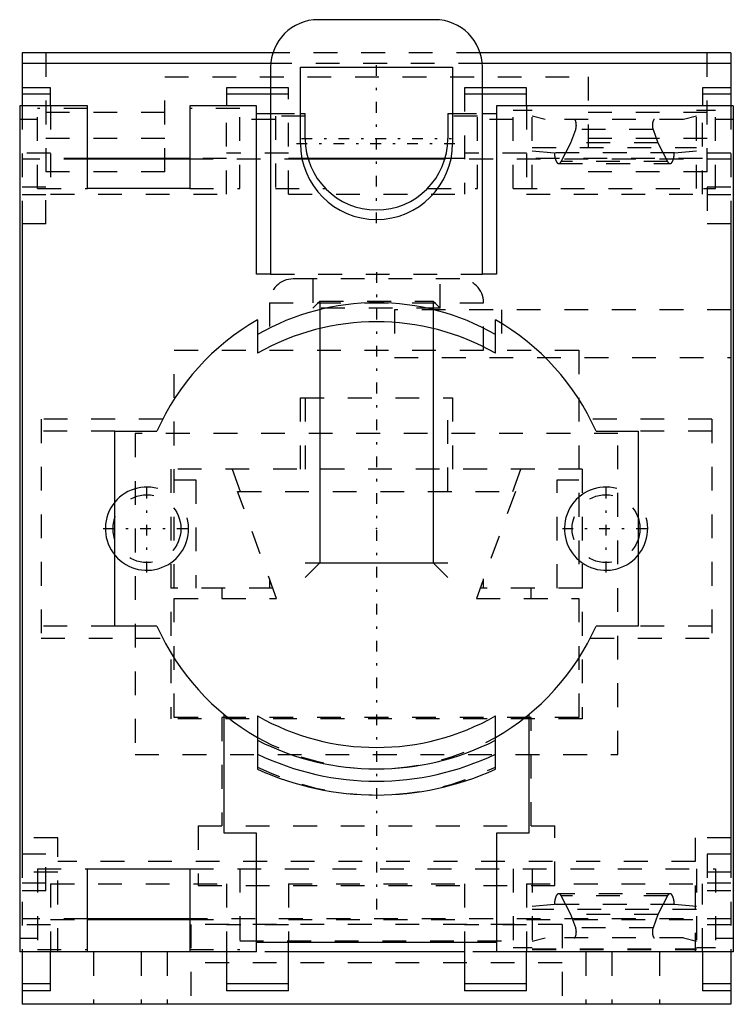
# Model space of a CAD drawing. Extents: x -15 to 15, y -30.5 to 10.9.
import ezdxf

# ---------------------------------------------------------------- set-up
doc = ezdxf.new("R2010")
doc.units = 0
doc.linetypes.add('CENTER', pattern=[1.5, 0.45, -0.5, 0.05, -0.5])
doc.linetypes.add('DASHED', pattern=[2, 1, -1])
for name, color, linetype in [('AM_0', 7, 'CONTINUOUS'), ('AM_10', 7, 'CONTINUOUS'), ('AM_3', 7, 'DASHED'), ('AM_7', 7, 'CENTER'), ('CONNECTIONPOINTS', 1, 'CONTINUOUS')]:
    doc.layers.add(name, color=color, linetype=linetype)

msp = doc.modelspace()

# ---------------------------------------------------------------- linework, layer by layer
at = {"layer": 'AM_0', "color": 7, "linetype": 'CONTINUOUS'}
for p, q in [((2.45, 10.9), (-2.45, 10.9)), ((-14.9, 9.5), (-14.9, 7.277)), ((-4.358, 9.5), (-14.9, 9.5)), ((14.9, 9.5), (4.358, 9.5)), ((14.9, 9.5), (14.9, 7.277)), ((-4.443, 9.065), (-14.9, 9.065)), ((-4.45, 8.9), (-4.45, 0.2)), ((-3.2, 5.7), (-3.2, 8.9)), ((-3.2, 8.9), (3.2, 8.9)), ((3.2, 8.9), (3.2, 5.7)), ((14.9, 9.065), (4.443, 9.065)), ((4.45, 0.2), (4.45, 8.9)), ((-13.7, 8.035), (-14.9, 8.035)), ((-13.7, 7.277), (-13.7, 8.035)), ((-4.45, 8.035), (-6.3, 8.035)), ((-6.3, 8.035), (-6.3, 7.277)), ((6.3, 8.035), (4.45, 8.035)), ((6.3, 7.277), (6.3, 8.035)), ((14.9, 8.035), (13.7, 8.035)), ((13.7, 8.035), (13.7, 7.277)), ((-13.7, 7.775), (-14.9, 7.775)), ((-4.45, 7.775), (-6.3, 7.775)), ((6.3, 7.775), (4.45, 7.775)), ((14.9, 7.775), (13.7, 7.775)), ((-15, 7.277), (-15, -28.3)), ((-12.15, 7.277), (-15, 7.277)), ((-12.15, 3.8), (-12.15, 7.277)), ((-7.85, 7.277), (-7.85, 3.8)), ((-5.05, 7.277), (-7.85, 7.277)), ((-5.05, 0.2), (-5.05, 7.277)), ((5.05, 7.277), (5.05, 0.2)), ((15, 7.277), (5.05, 7.277)), ((15, 7.277), (15, -28.3)), ((-5.05, 6.953), (-4.45, 6.953)), ((-3.2, 6.953), (-3, 6.953)), ((-3, 5.9), (-3, 6.953)), ((3, 6.953), (3, 5.9)), ((3, 6.953), (3.2, 6.953)), ((4.45, 6.953), (5.05, 6.953)), ((-7.85, 5.065), (-12.15, 5.065)), ((-7.85, 5.029), (-12.15, 5.029)), ((2.881, 5.065), (-2.881, 5.065)), ((2.871, 5.029), (-2.871, 5.029)), ((-7.85, 3.8), (-12.15, 3.8)), ((-14.9, 2.315), (-14.9, -24.185)), ((14.9, 2.315), (14.9, -24.185)), ((-4.45, 0.2), (-5.05, 0.2)), ((5.05, 0.2), (4.45, 0.2)), ((-5, -1.724), (-5, -3.124)), ((5, -3.124), (5, -1.724)), ((-11, -6.4), (-9.23, -6.4)), ((-11, -14.6), (-11, -6.4)), ((9.23, -6.4), (11, -6.4)), ((11, -6.4), (11, -14.6)), ((-9.23, -14.6), (-11, -14.6)), ((11, -14.6), (9.23, -14.6)), ((-6.4, -23.3), (-6.4, -18.313)), ((-5, -18.376), (-5, -20.619)), ((5, -20.619), (5, -18.376)), ((6.4, -18.313), (6.4, -23.3)), ((-5.05, -23.3), (-6.4, -23.3)), ((-5.05, -28.3), (-5.05, -23.3)), ((6.4, -23.3), (5.05, -23.3)), ((5.05, -23.3), (5.05, -28.3)), ((-12.15, -24.8), (-7.85, -24.8)), ((-12.15, -28.3), (-12.15, -24.8)), ((-7.85, -24.8), (-7.85, -28.3)), ((-7.85, -26.9), (-12.15, -26.9)), ((-12.15, -26.935), (-7.85, -26.935)), ((5.05, -27.906), (-5.05, -27.906)), ((-3.7, -29.935), (-3.7, -27.906)), ((3.7, -27.906), (3.7, -29.935)), ((-12.15, -28.3), (-15, -28.3)), ((-14.9, -28.3), (-14.9, -30.5)), ((-13.7, -29.935), (-13.7, -28.3)), ((-6.3, -28.3), (-12.15, -28.3)), ((-5.05, -28.3), (-7.85, -28.3)), ((-6.3, -28.3), (-6.3, -29.935)), ((3.7, -28.3), (-3.7, -28.3)), ((15, -28.3), (5.05, -28.3)), ((6.3, -29.935), (6.3, -28.3)), ((13.7, -28.3), (13.7, -29.935)), ((14.9, -28.3), (14.9, -30.5)), ((-13.7, -29.646), (-14.9, -29.646)), ((-3.7, -29.646), (-6.3, -29.646)), ((6.3, -29.646), (3.7, -29.646)), ((14.9, -29.646), (13.7, -29.646)), ((-13.7, -29.935), (-14.9, -29.935)), ((-3.7, -29.935), (-6.3, -29.935)), ((6.3, -29.935), (3.7, -29.935)), ((14.9, -29.935), (13.7, -29.935)), ((14.9, -30.5), (-14.9, -30.5))]:
    msp.add_line(p, q, dxfattribs=at)
for centre, radius, start, end in [((-2.45, 8.9), 2, 90, 180), ((2.45, 8.9), 2, 0, 90), ((0, 5.9), 3, 180, 0), ((0, 5.7), 3.2, 180, 0), ((0, -11), 10, 60, 120), ((0, -10.5), 10.1, 119.673, 156.0499), ((0, -11.9), 10.1, 60.327, 119.673), ((0, -10.5), 10.1, 23.9501, 60.327), ((0, -10.5), 10.1, 203.9501, 240.327), ((0, -10.5), 10.1, 299.673, 336.0499), ((0, -9.6), 10.1, 240.327, 299.673), ((0, -9.6), 11, 242.9643, 297.0357), ((0, -9.6), 11.52, 244.2756, 295.7244), ((0, -9.6), 12.1, 245.5925, 294.4075)]:
    msp.add_arc(centre, radius, start, end, dxfattribs=at)
at = {"layer": 'AM_10', "color": 7, "linetype": 'CONTINUOUS'}
for p, q in [((-2.386, -0.939), (-2.386, -11.939)), ((2.386, -0.939), (2.386, -11.939)), ((-3, -12.552), (-2.386, -11.939)), ((-3, -11.939), (3, -11.939)), ((3, -12.552), (2.386, -11.939))]:
    msp.add_line(p, q, dxfattribs=at)
for centre in [(-9.65, -10.5), (9.65, -10.5)]:
    msp.add_arc(centre, 1.75, 75, 15, dxfattribs=at)
at = {"layer": 'AM_3', "color": 6, "linetype": 'DASHED'}
for p, q in [((-13.9, 9.5), (-13.9, 4.5)), ((4.358, 9.5), (-4.358, 9.5)), ((13.9, 4.5), (13.9, 9.5)), ((4.443, 9.065), (-4.443, 9.065)), ((-8.9, 8.5), (8.9, 8.5)), ((-8.9, 4.5), (-8.9, 8.5)), ((8.9, 8.5), (8.9, 4.5)), ((-3.7, 8.035), (-4.45, 8.035)), ((-3.7, 3.565), (-3.7, 8.035)), ((4.45, 8.035), (3.7, 8.035)), ((3.7, 8.035), (3.7, 3.565)), ((-3.7, 7.775), (-4.45, 7.775)), ((4.45, 7.775), (3.7, 7.775)), ((-14.9, 7.277), (-14.9, 2.315)), ((-14.25, 3.8), (-14.25, 7.172)), ((-12.15, 7.172), (-14.25, 7.172)), ((-13.7, 7.277), (-13.7, 3.565)), ((-5.75, 7.172), (-7.85, 7.172)), ((-6.3, 3.565), (-6.3, 7.277)), ((-5.75, 3.8), (-5.75, 7.172)), ((5.75, 3.8), (5.75, 7.084)), ((6.55, 7.084), (5.75, 7.084)), ((6.3, 7.277), (6.3, 3.565)), ((6.55, 3.8), (6.55, 7.084)), ((13.45, 3.8), (13.45, 7.084)), ((14.25, 7.084), (13.45, 7.084)), ((13.7, 3.565), (13.7, 7.277)), ((14.25, 3.8), (14.25, 7.084)), ((14.9, 7.277), (14.9, 2.315)), ((-14.25, 6.708), (-15, 6.708)), ((-8.9, 7), (-13.9, 7)), ((-4.25, 6.708), (-5.75, 6.708)), ((-4.45, 6.953), (-3.2, 6.953)), ((-4.25, 6.848), (-4.25, 3.8)), ((-3, 6.848), (-4.25, 6.848)), ((4.25, 6.848), (3, 6.848)), ((3.2, 6.953), (4.45, 6.953)), ((4.25, 3.8), (4.25, 6.848)), ((5.75, 6.708), (4.25, 6.708)), ((7.096, 6.708), (6.55, 6.839)), ((12.904, 6.708), (7.096, 6.708)), ((13.9, 7), (8.9, 7)), ((13.45, 6.839), (12.904, 6.708)), ((15, 6.708), (14.25, 6.708)), ((8.17, 5.72), (8.374, 6.281)), ((11.626, 6.281), (8.374, 6.281)), ((11.626, 6.281), (11.83, 5.72)), ((-8.9, 5.9), (-13.9, 5.9)), ((13.9, 5.9), (8.9, 5.9)), ((6.55, 5.52), (13.45, 5.52)), ((6.55, 5.387), (7.479, 5.298)), ((7.764, 4.94), (8.17, 5.72)), ((11.83, 5.72), (8.17, 5.72)), ((11.83, 5.72), (12.236, 4.94)), ((12.521, 5.298), (13.45, 5.387)), ((-13.7, 5.293), (-14.9, 5.293)), ((-12.15, 5.029), (-14.9, 5.029)), ((-12.15, 5.065), (-13.7, 5.065)), ((-6.3, 5.065), (-7.85, 5.065)), ((-2.871, 5.029), (-7.85, 5.029)), ((-3.7, 5.293), (-6.3, 5.293)), ((-2.881, 5.065), (-3.7, 5.065)), ((14.9, 5.029), (2.871, 5.029)), ((3.7, 5.065), (2.881, 5.065)), ((6.3, 5.293), (3.7, 5.293)), ((13.7, 5.065), (6.3, 5.065)), ((12.521, 5.298), (7.479, 5.298)), ((14.9, 5.293), (13.7, 5.293)), ((7.66, 4.85), (12.34, 4.85)), ((12.236, 4.94), (7.764, 4.94)), ((-8.9, 4.5), (-13.9, 4.5)), ((13.9, 4.5), (8.9, 4.5)), ((-13.9, 3.865), (-14.9, 3.865)), ((-14.25, 3.8), (-12.15, 3.8)), ((-13.9, 2.315), (-13.9, 3.865)), ((-7.85, 3.8), (-5.75, 3.8)), ((-4.25, 3.8), (-2.142, 3.8)), ((2.142, 3.8), (4.25, 3.8)), ((5.75, 3.8), (14.25, 3.8)), ((14.9, 3.865), (13.9, 3.865)), ((13.9, 3.865), (13.9, 2.315)), ((-13.9, 3.539), (-14.9, 3.539)), ((-13.7, 3.565), (-6.3, 3.565)), ((-3.7, 3.565), (3.7, 3.565)), ((6.3, 3.565), (13.7, 3.565)), ((14.9, 3.539), (13.9, 3.539)), ((-13.9, 2.315), (-14.9, 2.315)), ((14.9, 2.315), (13.9, 2.315)), ((-4.45, 0.2), (4.45, 0.2)), ((-2.675, 0), (-2.675, -1.227)), ((2.675, -1.227), (2.675, 0)), ((3.5, 0), (-3.5, 0)), ((-4.5, -1), (-4.5, -3)), ((-4.5, -1), (4.5, -1)), ((-2.386, -0.939), (-2.675, -1.227)), ((2.675, -1.227), (-2.675, -1.227)), ((-2.386, -0.939), (2.386, -0.939)), ((2.675, -1.227), (2.386, -0.939)), ((4.5, -3), (4.5, -1)), ((14.9, -1.3), (0.75, -1.3)), ((0.75, -1.3), (0.75, -3.3)), ((5.25, -1.3), (5.25, -3.3)), ((-8.5, -13), (-8.5, -3)), ((-8.5, -3), (8.5, -3)), ((0.75, -3.3), (14.9, -3.3)), ((8.5, -3), (8.5, -13)), ((-3.2, -5), (3.2, -5)), ((-3.2, -8), (-3.2, -5)), ((-3, -5), (-3, -8.935)), ((3, -8.935), (3, -5)), ((3.2, -5), (3.2, -8)), ((-8.992, -5.901), (-14.1, -5.901)), ((-14.1, -5.901), (-14.1, -15.099)), ((14.1, -5.901), (8.992, -5.901)), ((14.1, -5.901), (14.1, -15.099)), ((-11, -6.4), (-14.1, -6.4)), ((10.15, -6.5), (-10.15, -6.5)), ((-10.15, -6.5), (-10.15, -20)), ((10.15, -20), (10.15, -6.5)), ((14.1, -6.4), (11, -6.4)), ((8.65, -8), (-8.65, -8)), ((-8.65, -8), (-8.65, -18.5)), ((-6.07, -8), (-5.73, -8.935)), ((5.73, -8.935), (6.07, -8)), ((8.65, -8), (8.65, -18.5)), ((-8.5, -8.45), (-7.6, -8.45)), ((-7.6, -8.45), (-7.6, -13)), ((7.6, -8.45), (8.5, -8.45)), ((7.6, -13), (7.6, -8.45)), ((-4.2, -13.435), (-5.838, -8.935)), ((-5.838, -8.935), (5.838, -8.935)), ((5.838, -8.935), (4.2, -13.435)), ((-4.5, -12.611), (-4.5, -13)), ((4.5, -13), (4.5, -12.611)), ((-4.358, -13), (-8.65, -13)), ((-6.5, -13), (-6.5, -13.435)), ((8.65, -13), (4.358, -13)), ((6.5, -13.435), (6.5, -13)), ((-8.5, -18.435), (-8.5, -13.435)), ((-8.5, -13.435), (-4.2, -13.435)), ((4.2, -13.435), (8.5, -13.435)), ((8.5, -13.435), (8.5, -18.435)), ((-11, -14.6), (-14.1, -14.6)), ((14.1, -14.6), (11, -14.6)), ((-14.1, -15.099), (-8.992, -15.099)), ((8.992, -15.099), (14.1, -15.099)), ((8.65, -18.5), (-8.65, -18.5)), ((8.5, -18.435), (-8.5, -18.435)), ((-6.5, -18.435), (-6.5, -23)), ((6.5, -23), (6.5, -18.435)), ((-10.15, -20), (10.15, -20)), ((-7.5, -23), (-7.5, -25.5)), ((-7.5, -23), (7.5, -23)), ((7.5, -25.5), (7.5, -23)), ((-13.4, -23.5), (-14.9, -23.5)), ((-13.4, -28.3), (-13.4, -23.5)), ((13.4, -23.5), (13.4, -28.3)), ((14.9, -23.5), (13.4, -23.5)), ((-13.9, -24.185), (-14.9, -24.185)), ((-14.9, -24.185), (-14.9, -28.3)), ((-13.9, -25.735), (-13.9, -24.185)), ((14.9, -24.185), (13.9, -24.185)), ((13.9, -24.185), (13.9, -25.735)), ((14.9, -24.185), (14.9, -28.3)), ((-14.25, -24.8), (-12.15, -24.8)), ((-14.25, -24.8), (-14.25, -28.195)), ((13.4, -24.5), (-13.4, -24.5)), ((-7.85, -24.8), (14.25, -24.8)), ((-5.75, -24.8), (-5.75, -28.195)), ((5.75, -24.8), (5.75, -28.108)), ((6.55, -24.8), (6.55, -28.195)), ((13.45, -24.8), (13.45, -28.195)), ((14.25, -24.8), (14.25, -28.108)), ((-13.4, -24.943), (-14.9, -24.943)), ((14.9, -24.943), (13.4, -24.943)), ((-13.9, -25.41), (-14.9, -25.41)), ((-13.7, -25.435), (-6.3, -25.435)), ((-13.7, -25.435), (-13.7, -28.3)), ((-7.5, -25.5), (7.5, -25.5)), ((-6.3, -25.435), (-6.3, -28.3)), ((-3.7, -25.435), (3.7, -25.435)), ((-3.7, -25.435), (-3.7, -27.906)), ((3.7, -25.435), (3.7, -27.906)), ((6.3, -25.435), (13.7, -25.435)), ((6.3, -25.435), (6.3, -28.3)), ((13.7, -28.3), (13.7, -25.435)), ((14.9, -25.41), (13.9, -25.41)), ((-13.9, -25.735), (-14.9, -25.735)), ((12.34, -25.85), (7.66, -25.85)), ((12.236, -25.94), (7.764, -25.94)), ((8.17, -26.72), (7.764, -25.94)), ((12.236, -25.94), (11.83, -26.72)), ((14.9, -25.735), (13.9, -25.735)), ((7.479, -26.298), (6.55, -26.387)), ((12.521, -26.298), (7.479, -26.298)), ((13.45, -26.387), (12.521, -26.298)), ((-12.15, -26.9), (-14.9, -26.9)), ((14.9, -26.9), (-7.85, -26.9)), ((13.45, -26.52), (6.55, -26.52)), ((11.83, -26.72), (8.17, -26.72)), ((8.374, -27.281), (8.17, -26.72)), ((11.83, -26.72), (11.626, -27.281)), ((-13.7, -27.164), (-14.9, -27.164)), ((-13.7, -26.935), (-12.15, -26.935)), ((-7.85, -26.935), (-6.3, -26.935)), ((-7.8, -27.14), (-7.8, -30.5)), ((7.8, -27.14), (-7.8, -27.14)), ((-3.7, -27.164), (-6.3, -27.164)), ((-3.7, -26.935), (3.7, -26.935)), ((6.3, -27.164), (3.7, -27.164)), ((6.3, -26.935), (13.7, -26.935)), ((7.8, -27.14), (7.8, -30.5)), ((11.626, -27.281), (8.374, -27.281)), ((14.9, -27.164), (13.7, -27.164)), ((-14.25, -27.731), (-15, -27.731)), ((6.55, -27.839), (7.096, -27.708)), ((12.904, -27.708), (7.096, -27.708)), ((12.904, -27.708), (13.45, -27.839)), ((15, -27.731), (14.25, -27.731)), ((-5.75, -27.836), (5.75, -27.836)), ((5.75, -28.108), (6.55, -28.108)), ((13.45, -28.108), (14.25, -28.108)), ((-14.25, -28.195), (-12.15, -28.195)), ((-11.9, -28.3), (-11.9, -30.5)), ((-9.9, -28.3), (-9.9, -30.5)), ((-8.8, -28.3), (-8.8, -30.5)), ((-7.85, -28.195), (-5.75, -28.195)), ((-3.7, -28.3), (-6.3, -28.3)), ((5.05, -28.3), (3.7, -28.3)), ((6.55, -28.172), (13.45, -28.172)), ((6.55, -28.195), (13.45, -28.195)), ((8.8, -28.3), (8.8, -30.5)), ((9.9, -28.3), (9.9, -30.5)), ((11.9, -28.3), (11.9, -30.5)), ((7.8, -28.761), (-7.8, -28.761))]:
    msp.add_line(p, q, dxfattribs=at)
for points in [[(8.374, 6.281), (8.375, 6.283), (8.376, 6.287), (8.377, 6.291), (8.378, 6.293), (8.379, 6.295), (8.38, 6.3), (8.381, 6.304), (8.382, 6.308), (8.384, 6.312), (8.385, 6.317), (8.385, 6.319), (8.386, 6.321), (8.387, 6.326), (8.388, 6.331), (8.389, 6.335), (8.39, 6.34), (8.391, 6.345), (8.391, 6.348), (8.392, 6.35), (8.392, 6.355), (8.393, 6.36), (8.394, 6.362), (8.394, 6.365), (8.395, 6.37), (8.395, 6.375), (8.396, 6.378), (8.396, 6.38), (8.397, 6.386), (8.397, 6.391), (8.398, 6.396), (8.398, 6.401), (8.399, 6.407), (8.399, 6.409), (8.399, 6.412), (8.399, 6.417), (8.4, 6.423), (8.4, 6.428), (8.4, 6.434), (8.4, 6.439), (8.4, 6.442), (8.4, 6.444), (8.401, 6.45), (8.401, 6.455), (8.401, 6.461), (8.401, 6.466), (8.4, 6.472), (8.4, 6.474), (8.4, 6.477), (8.4, 6.483), (8.4, 6.488), (8.4, 6.493), (8.399, 6.499), (8.399, 6.504), (8.399, 6.507), (8.399, 6.51), (8.398, 6.515), (8.398, 6.52), (8.397, 6.525), (8.397, 6.531), (8.396, 6.536), (8.396, 6.538), (8.395, 6.541), (8.395, 6.546), (8.394, 6.551), (8.394, 6.554), (8.393, 6.556), (8.392, 6.561), (8.392, 6.566), (8.391, 6.569), (8.391, 6.571), (8.39, 6.576), (8.389, 6.581), (8.388, 6.585), (8.387, 6.59), (8.386, 6.595), (8.385, 6.597), (8.385, 6.599), (8.384, 6.604), (8.382, 6.608), (8.381, 6.612), (8.38, 6.617), (8.379, 6.621), (8.378, 6.623), (8.377, 6.625), (8.376, 6.629), (8.375, 6.633), (8.373, 6.637), (8.372, 6.641), (8.37, 6.644), (8.37, 6.646), (8.369, 6.648), (8.367, 6.651), (8.366, 6.655), (8.364, 6.658), (8.363, 6.661), (8.361, 6.664), (8.36, 6.666), (8.359, 6.667), (8.358, 6.67), (8.356, 6.673), (8.354, 6.676), (8.352, 6.679), (8.351, 6.681), (8.35, 6.682), (8.349, 6.684), (8.347, 6.686), (8.345, 6.688), (8.344, 6.689), (8.343, 6.69), (8.342, 6.692), (8.34, 6.694), (8.339, 6.695), (8.338, 6.696), (8.336, 6.697), (8.334, 6.699), (8.332, 6.7), (8.33, 6.702), (8.328, 6.703), (8.327, 6.703), (8.326, 6.704), (8.324, 6.705), (8.322, 6.706), (8.32, 6.706), (8.319, 6.707), (8.317, 6.707), (8.316, 6.708), (8.315, 6.708), (8.313, 6.708), (8.311, 6.708), (8.31, 6.708)], [(11.69, 6.708), (11.689, 6.708), (11.687, 6.708), (11.685, 6.708), (11.684, 6.708), (11.683, 6.707), (11.681, 6.707), (11.68, 6.706), (11.678, 6.706), (11.676, 6.705), (11.674, 6.704), (11.673, 6.703), (11.672, 6.703), (11.67, 6.702), (11.668, 6.7), (11.666, 6.699), (11.664, 6.697), (11.662, 6.696), (11.661, 6.695), (11.66, 6.694), (11.658, 6.692), (11.657, 6.69), (11.656, 6.689), (11.655, 6.688), (11.653, 6.686), (11.651, 6.684), (11.65, 6.682), (11.649, 6.681), (11.648, 6.679), (11.646, 6.676), (11.644, 6.673), (11.642, 6.67), (11.641, 6.667), (11.64, 6.666), (11.639, 6.664), (11.637, 6.661), (11.636, 6.658), (11.634, 6.655), (11.633, 6.651), (11.631, 6.648), (11.63, 6.646), (11.63, 6.644), (11.628, 6.641), (11.627, 6.637), (11.625, 6.633), (11.624, 6.629), (11.623, 6.625), (11.622, 6.623), (11.621, 6.621), (11.62, 6.617), (11.619, 6.612), (11.618, 6.608), (11.616, 6.604), (11.615, 6.599), (11.615, 6.597), (11.614, 6.595), (11.613, 6.59), (11.612, 6.585), (11.611, 6.581), (11.61, 6.576), (11.609, 6.571), (11.609, 6.569), (11.608, 6.566), (11.608, 6.561), (11.607, 6.556), (11.606, 6.554), (11.606, 6.551), (11.605, 6.546), (11.605, 6.541), (11.604, 6.538), (11.604, 6.536), (11.603, 6.531), (11.603, 6.525), (11.602, 6.52), (11.602, 6.515), (11.601, 6.51), (11.601, 6.507), (11.601, 6.504), (11.601, 6.499), (11.6, 6.493), (11.6, 6.488), (11.6, 6.483), (11.6, 6.477), (11.6, 6.474), (11.6, 6.472), (11.599, 6.466), (11.599, 6.461), (11.599, 6.455), (11.599, 6.45), (11.6, 6.444), (11.6, 6.442), (11.6, 6.439), (11.6, 6.434), (11.6, 6.428), (11.6, 6.423), (11.601, 6.417), (11.601, 6.412), (11.601, 6.409), (11.601, 6.407), (11.602, 6.401), (11.602, 6.396), (11.603, 6.391), (11.603, 6.386), (11.604, 6.38), (11.604, 6.378), (11.605, 6.375), (11.605, 6.37), (11.606, 6.365), (11.606, 6.362), (11.607, 6.36), (11.608, 6.355), (11.608, 6.35), (11.609, 6.348), (11.609, 6.345), (11.61, 6.34), (11.611, 6.335), (11.612, 6.331), (11.613, 6.326), (11.614, 6.321), (11.615, 6.319), (11.615, 6.317), (11.616, 6.312), (11.618, 6.308), (11.619, 6.304), (11.62, 6.3), (11.621, 6.295), (11.622, 6.293), (11.623, 6.291), (11.624, 6.287), (11.625, 6.283), (11.626, 6.281)], [(7.479, 5.298), (7.479, 5.295), (7.479, 5.288), (7.48, 5.281), (7.48, 5.278), (7.48, 5.275), (7.481, 5.268), (7.481, 5.261), (7.481, 5.255), (7.482, 5.248), (7.482, 5.241), (7.483, 5.238), (7.483, 5.235), (7.484, 5.228), (7.484, 5.221), (7.485, 5.215), (7.486, 5.208), (7.486, 5.202), (7.487, 5.199), (7.487, 5.195), (7.488, 5.189), (7.489, 5.183), (7.489, 5.179), (7.489, 5.176), (7.49, 5.17), (7.491, 5.163), (7.492, 5.16), (7.492, 5.157), (7.493, 5.151), (7.494, 5.145), (7.495, 5.139), (7.496, 5.132), (7.497, 5.126), (7.498, 5.123), (7.498, 5.12), (7.5, 5.114), (7.501, 5.108), (7.502, 5.102), (7.503, 5.096), (7.504, 5.091), (7.505, 5.088), (7.506, 5.085), (7.507, 5.079), (7.508, 5.073), (7.51, 5.068), (7.511, 5.062), (7.513, 5.057), (7.513, 5.054), (7.514, 5.051), (7.516, 5.046), (7.517, 5.04), (7.519, 5.035), (7.52, 5.03), (7.522, 5.025), (7.523, 5.022), (7.523, 5.02), (7.525, 5.015), (7.527, 5.01), (7.528, 5.005), (7.53, 5), (7.532, 4.995), (7.533, 4.993), (7.534, 4.99), (7.535, 4.985), (7.537, 4.981), (7.538, 4.979), (7.539, 4.976), (7.541, 4.972), (7.543, 4.967), (7.544, 4.965), (7.545, 4.963), (7.547, 4.959), (7.549, 4.955), (7.551, 4.951), (7.553, 4.946), (7.555, 4.942), (7.556, 4.941), (7.557, 4.939), (7.559, 4.935), (7.561, 4.931), (7.563, 4.927), (7.565, 4.924), (7.567, 4.92), (7.568, 4.919), (7.569, 4.917), (7.571, 4.913), (7.573, 4.91), (7.576, 4.907), (7.578, 4.904), (7.58, 4.901), (7.581, 4.899), (7.582, 4.898), (7.585, 4.895), (7.587, 4.892), (7.589, 4.89), (7.591, 4.887), (7.594, 4.884), (7.595, 4.883), (7.596, 4.882), (7.598, 4.88), (7.601, 4.877), (7.603, 4.875), (7.605, 4.873), (7.608, 4.871), (7.609, 4.87), (7.61, 4.869), (7.612, 4.867), (7.615, 4.866), (7.616, 4.865), (7.617, 4.864), (7.62, 4.863), (7.622, 4.861), (7.623, 4.86), (7.624, 4.86), (7.627, 4.858), (7.629, 4.857), (7.632, 4.856), (7.634, 4.855), (7.637, 4.854), (7.638, 4.854), (7.639, 4.853), (7.642, 4.853), (7.644, 4.852), (7.646, 4.851), (7.649, 4.851), (7.651, 4.851), (7.653, 4.85), (7.654, 4.85), (7.656, 4.85), (7.659, 4.85), (7.66, 4.85)], [(12.34, 4.85), (12.341, 4.85), (12.344, 4.85), (12.346, 4.85), (12.347, 4.85), (12.349, 4.851), (12.351, 4.851), (12.354, 4.851), (12.356, 4.852), (12.358, 4.853), (12.361, 4.853), (12.362, 4.854), (12.363, 4.854), (12.366, 4.855), (12.368, 4.856), (12.371, 4.857), (12.373, 4.858), (12.376, 4.86), (12.377, 4.86), (12.378, 4.861), (12.38, 4.863), (12.383, 4.864), (12.384, 4.865), (12.385, 4.866), (12.388, 4.867), (12.39, 4.869), (12.391, 4.87), (12.392, 4.871), (12.395, 4.873), (12.397, 4.875), (12.399, 4.877), (12.402, 4.88), (12.404, 4.882), (12.405, 4.883), (12.406, 4.884), (12.409, 4.887), (12.411, 4.89), (12.413, 4.892), (12.415, 4.895), (12.418, 4.898), (12.419, 4.899), (12.42, 4.901), (12.422, 4.904), (12.424, 4.907), (12.427, 4.91), (12.429, 4.913), (12.431, 4.917), (12.432, 4.919), (12.433, 4.92), (12.435, 4.924), (12.437, 4.927), (12.439, 4.931), (12.441, 4.935), (12.443, 4.939), (12.444, 4.941), (12.445, 4.942), (12.447, 4.946), (12.449, 4.951), (12.451, 4.955), (12.453, 4.959), (12.455, 4.963), (12.456, 4.965), (12.457, 4.967), (12.459, 4.972), (12.461, 4.976), (12.462, 4.979), (12.463, 4.981), (12.465, 4.985), (12.466, 4.99), (12.467, 4.993), (12.468, 4.995), (12.47, 5), (12.472, 5.005), (12.473, 5.01), (12.475, 5.015), (12.477, 5.02), (12.477, 5.022), (12.478, 5.025), (12.48, 5.03), (12.481, 5.035), (12.483, 5.04), (12.484, 5.046), (12.486, 5.051), (12.487, 5.054), (12.487, 5.057), (12.489, 5.062), (12.49, 5.068), (12.492, 5.073), (12.493, 5.079), (12.494, 5.085), (12.495, 5.088), (12.496, 5.091), (12.497, 5.096), (12.498, 5.102), (12.499, 5.108), (12.5, 5.114), (12.502, 5.12), (12.502, 5.123), (12.503, 5.126), (12.504, 5.132), (12.505, 5.139), (12.506, 5.145), (12.507, 5.151), (12.508, 5.157), (12.508, 5.16), (12.509, 5.163), (12.51, 5.17), (12.511, 5.176), (12.511, 5.179), (12.511, 5.183), (12.512, 5.189), (12.513, 5.195), (12.513, 5.199), (12.514, 5.202), (12.514, 5.208), (12.515, 5.215), (12.516, 5.221), (12.516, 5.228), (12.517, 5.235), (12.517, 5.238), (12.518, 5.241), (12.518, 5.248), (12.519, 5.255), (12.519, 5.261), (12.519, 5.268), (12.52, 5.275), (12.52, 5.278), (12.52, 5.281), (12.521, 5.288), (12.521, 5.295), (12.521, 5.298)], [(7.66, 4.85), (7.663, 4.85), (7.669, 4.851), (7.675, 4.852), (7.679, 4.853), (7.682, 4.854), (7.688, 4.856), (7.694, 4.859), (7.7, 4.862), (7.706, 4.866), (7.712, 4.871), (7.715, 4.873), (7.718, 4.876), (7.724, 4.881), (7.729, 4.888), (7.735, 4.894), (7.741, 4.902), (7.746, 4.909), (7.749, 4.913), (7.751, 4.918), (7.757, 4.926), (7.762, 4.936), (7.764, 4.94)], [(12.236, 4.94), (12.238, 4.936), (12.243, 4.926), (12.249, 4.918), (12.251, 4.913), (12.254, 4.909), (12.259, 4.902), (12.265, 4.894), (12.271, 4.888), (12.276, 4.881), (12.282, 4.876), (12.285, 4.873), (12.288, 4.871), (12.294, 4.866), (12.3, 4.862), (12.306, 4.859), (12.312, 4.856), (12.318, 4.854), (12.321, 4.853), (12.325, 4.852), (12.331, 4.851), (12.337, 4.85), (12.34, 4.85)], [(7.66, -25.85), (7.659, -25.85), (7.656, -25.85), (7.654, -25.85), (7.653, -25.85), (7.651, -25.851), (7.649, -25.851), (7.646, -25.851), (7.644, -25.852), (7.642, -25.853), (7.639, -25.853), (7.638, -25.854), (7.637, -25.854), (7.634, -25.855), (7.632, -25.856), (7.629, -25.857), (7.627, -25.858), (7.624, -25.86), (7.623, -25.86), (7.622, -25.861), (7.62, -25.863), (7.617, -25.864), (7.616, -25.865), (7.615, -25.866), (7.612, -25.867), (7.61, -25.869), (7.609, -25.87), (7.608, -25.871), (7.605, -25.873), (7.603, -25.875), (7.601, -25.877), (7.598, -25.88), (7.596, -25.882), (7.595, -25.883), (7.594, -25.884), (7.591, -25.887), (7.589, -25.89), (7.587, -25.892), (7.585, -25.895), (7.582, -25.898), (7.581, -25.899), (7.58, -25.901), (7.578, -25.904), (7.576, -25.907), (7.573, -25.91), (7.571, -25.913), (7.569, -25.917), (7.568, -25.919), (7.567, -25.92), (7.565, -25.924), (7.563, -25.927), (7.561, -25.931), (7.559, -25.935), (7.557, -25.939), (7.556, -25.941), (7.555, -25.942), (7.553, -25.946), (7.551, -25.951), (7.549, -25.955), (7.547, -25.959), (7.545, -25.963), (7.544, -25.965), (7.543, -25.967), (7.541, -25.972), (7.539, -25.976), (7.538, -25.979), (7.537, -25.981), (7.535, -25.985), (7.534, -25.99), (7.533, -25.993), (7.532, -25.995), (7.53, -26), (7.528, -26.005), (7.527, -26.01), (7.525, -26.015), (7.523, -26.02), (7.523, -26.022), (7.522, -26.025), (7.52, -26.03), (7.519, -26.035), (7.517, -26.04), (7.516, -26.046), (7.514, -26.051), (7.513, -26.054), (7.513, -26.057), (7.511, -26.062), (7.51, -26.068), (7.508, -26.073), (7.507, -26.079), (7.506, -26.085), (7.505, -26.088), (7.504, -26.091), (7.503, -26.096), (7.502, -26.102), (7.501, -26.108), (7.5, -26.114), (7.498, -26.12), (7.498, -26.123), (7.497, -26.126), (7.496, -26.132), (7.495, -26.139), (7.494, -26.145), (7.493, -26.151), (7.492, -26.157), (7.492, -26.16), (7.491, -26.163), (7.49, -26.17), (7.489, -26.176), (7.489, -26.179), (7.489, -26.183), (7.488, -26.189), (7.487, -26.195), (7.487, -26.199), (7.486, -26.202), (7.486, -26.208), (7.485, -26.215), (7.484, -26.221), (7.484, -26.228), (7.483, -26.235), (7.483, -26.238), (7.482, -26.241), (7.482, -26.248), (7.481, -26.255), (7.481, -26.261), (7.481, -26.268), (7.48, -26.275), (7.48, -26.278), (7.48, -26.281), (7.479, -26.288), (7.479, -26.295), (7.479, -26.298)], [(7.764, -25.94), (7.762, -25.936), (7.757, -25.926), (7.751, -25.918), (7.749, -25.913), (7.746, -25.909), (7.741, -25.902), (7.735, -25.894), (7.729, -25.888), (7.724, -25.881), (7.718, -25.876), (7.715, -25.873), (7.712, -25.871), (7.706, -25.866), (7.7, -25.862), (7.694, -25.859), (7.688, -25.856), (7.682, -25.854), (7.679, -25.853), (7.675, -25.852), (7.669, -25.851), (7.663, -25.85), (7.66, -25.85)], [(12.34, -25.85), (12.337, -25.85), (12.331, -25.851), (12.325, -25.852), (12.321, -25.853), (12.318, -25.854), (12.312, -25.856), (12.306, -25.859), (12.3, -25.862), (12.294, -25.866), (12.288, -25.871), (12.285, -25.873), (12.282, -25.876), (12.276, -25.881), (12.271, -25.888), (12.265, -25.894), (12.259, -25.902), (12.254, -25.909), (12.251, -25.913), (12.249, -25.918), (12.243, -25.926), (12.238, -25.936), (12.236, -25.94)], [(12.521, -26.298), (12.521, -26.295), (12.521, -26.288), (12.52, -26.281), (12.52, -26.278), (12.52, -26.275), (12.519, -26.268), (12.519, -26.261), (12.519, -26.255), (12.518, -26.248), (12.518, -26.241), (12.517, -26.238), (12.517, -26.235), (12.516, -26.228), (12.516, -26.221), (12.515, -26.215), (12.514, -26.208), (12.514, -26.202), (12.513, -26.199), (12.513, -26.195), (12.512, -26.189), (12.511, -26.183), (12.511, -26.179), (12.511, -26.176), (12.51, -26.17), (12.509, -26.163), (12.508, -26.16), (12.508, -26.157), (12.507, -26.151), (12.506, -26.145), (12.505, -26.139), (12.504, -26.132), (12.503, -26.126), (12.502, -26.123), (12.502, -26.12), (12.5, -26.114), (12.499, -26.108), (12.498, -26.102), (12.497, -26.096), (12.496, -26.091), (12.495, -26.088), (12.494, -26.085), (12.493, -26.079), (12.492, -26.073), (12.49, -26.068), (12.489, -26.062), (12.487, -26.057), (12.487, -26.054), (12.486, -26.051), (12.484, -26.046), (12.483, -26.04), (12.481, -26.035), (12.48, -26.03), (12.478, -26.025), (12.477, -26.022), (12.477, -26.02), (12.475, -26.015), (12.473, -26.01), (12.472, -26.005), (12.47, -26), (12.468, -25.995), (12.467, -25.993), (12.466, -25.99), (12.465, -25.985), (12.463, -25.981), (12.462, -25.979), (12.461, -25.976), (12.459, -25.972), (12.457, -25.967), (12.456, -25.965), (12.455, -25.963), (12.453, -25.959), (12.451, -25.955), (12.449, -25.951), (12.447, -25.946), (12.445, -25.942), (12.444, -25.941), (12.443, -25.939), (12.441, -25.935), (12.439, -25.931), (12.437, -25.927), (12.435, -25.924), (12.433, -25.92), (12.432, -25.919), (12.431, -25.917), (12.429, -25.913), (12.427, -25.91), (12.424, -25.907), (12.422, -25.904), (12.42, -25.901), (12.419, -25.899), (12.418, -25.898), (12.415, -25.895), (12.413, -25.892), (12.411, -25.89), (12.409, -25.887), (12.406, -25.884), (12.405, -25.883), (12.404, -25.882), (12.402, -25.88), (12.399, -25.877), (12.397, -25.875), (12.395, -25.873), (12.392, -25.871), (12.391, -25.87), (12.39, -25.869), (12.388, -25.867), (12.385, -25.866), (12.384, -25.865), (12.383, -25.864), (12.38, -25.863), (12.378, -25.861), (12.377, -25.86), (12.376, -25.86), (12.373, -25.858), (12.371, -25.857), (12.368, -25.856), (12.366, -25.855), (12.363, -25.854), (12.362, -25.854), (12.361, -25.853), (12.358, -25.853), (12.356, -25.852), (12.354, -25.851), (12.351, -25.851), (12.349, -25.851), (12.347, -25.85), (12.346, -25.85), (12.344, -25.85), (12.341, -25.85), (12.34, -25.85)], [(8.31, -27.708), (8.311, -27.708), (8.313, -27.708), (8.315, -27.708), (8.316, -27.708), (8.317, -27.707), (8.319, -27.707), (8.32, -27.706), (8.322, -27.706), (8.324, -27.705), (8.326, -27.704), (8.327, -27.703), (8.328, -27.703), (8.33, -27.702), (8.332, -27.7), (8.334, -27.699), (8.336, -27.697), (8.338, -27.696), (8.339, -27.695), (8.34, -27.694), (8.342, -27.692), (8.343, -27.69), (8.344, -27.689), (8.345, -27.688), (8.347, -27.686), (8.349, -27.684), (8.35, -27.682), (8.351, -27.681), (8.352, -27.679), (8.354, -27.676), (8.356, -27.673), (8.358, -27.67), (8.359, -27.667), (8.36, -27.666), (8.361, -27.664), (8.363, -27.661), (8.364, -27.658), (8.366, -27.655), (8.367, -27.651), (8.369, -27.648), (8.37, -27.646), (8.37, -27.644), (8.372, -27.641), (8.373, -27.637), (8.375, -27.633), (8.376, -27.629), (8.377, -27.625), (8.378, -27.623), (8.379, -27.621), (8.38, -27.617), (8.381, -27.612), (8.382, -27.608), (8.384, -27.604), (8.385, -27.599), (8.385, -27.597), (8.386, -27.595), (8.387, -27.59), (8.388, -27.585), (8.389, -27.581), (8.39, -27.576), (8.391, -27.571), (8.391, -27.569), (8.392, -27.566), (8.392, -27.561), (8.393, -27.556), (8.394, -27.554), (8.394, -27.551), (8.395, -27.546), (8.395, -27.541), (8.396, -27.538), (8.396, -27.536), (8.397, -27.531), (8.397, -27.525), (8.398, -27.52), (8.398, -27.515), (8.399, -27.51), (8.399, -27.507), (8.399, -27.504), (8.399, -27.499), (8.4, -27.493), (8.4, -27.488), (8.4, -27.483), (8.4, -27.477), (8.4, -27.474), (8.4, -27.472), (8.401, -27.466), (8.401, -27.461), (8.401, -27.455), (8.401, -27.45), (8.4, -27.444), (8.4, -27.442), (8.4, -27.439), (8.4, -27.434), (8.4, -27.428), (8.4, -27.423), (8.399, -27.417), (8.399, -27.412), (8.399, -27.409), (8.399, -27.407), (8.398, -27.401), (8.398, -27.396), (8.397, -27.391), (8.397, -27.386), (8.396, -27.38), (8.396, -27.378), (8.395, -27.375), (8.395, -27.37), (8.394, -27.365), (8.394, -27.362), (8.393, -27.36), (8.392, -27.355), (8.392, -27.35), (8.391, -27.348), (8.391, -27.345), (8.39, -27.34), (8.389, -27.335), (8.388, -27.331), (8.387, -27.326), (8.386, -27.321), (8.385, -27.319), (8.385, -27.317), (8.384, -27.312), (8.382, -27.308), (8.381, -27.304), (8.38, -27.3), (8.379, -27.295), (8.378, -27.293), (8.377, -27.291), (8.376, -27.287), (8.375, -27.283), (8.374, -27.281)], [(11.626, -27.281), (11.625, -27.283), (11.624, -27.287), (11.623, -27.291), (11.622, -27.293), (11.621, -27.295), (11.62, -27.3), (11.619, -27.304), (11.618, -27.308), (11.616, -27.312), (11.615, -27.317), (11.615, -27.319), (11.614, -27.321), (11.613, -27.326), (11.612, -27.331), (11.611, -27.335), (11.61, -27.34), (11.609, -27.345), (11.609, -27.348), (11.608, -27.35), (11.608, -27.355), (11.607, -27.36), (11.606, -27.362), (11.606, -27.365), (11.605, -27.37), (11.605, -27.375), (11.604, -27.378), (11.604, -27.38), (11.603, -27.386), (11.603, -27.391), (11.602, -27.396), (11.602, -27.401), (11.601, -27.407), (11.601, -27.409), (11.601, -27.412), (11.601, -27.417), (11.6, -27.423), (11.6, -27.428), (11.6, -27.434), (11.6, -27.439), (11.6, -27.442), (11.6, -27.444), (11.599, -27.45), (11.599, -27.455), (11.599, -27.461), (11.599, -27.466), (11.6, -27.472), (11.6, -27.474), (11.6, -27.477), (11.6, -27.483), (11.6, -27.488), (11.6, -27.493), (11.601, -27.499), (11.601, -27.504), (11.601, -27.507), (11.601, -27.51), (11.602, -27.515), (11.602, -27.52), (11.603, -27.525), (11.603, -27.531), (11.604, -27.536), (11.604, -27.538), (11.605, -27.541), (11.605, -27.546), (11.606, -27.551), (11.606, -27.554), (11.607, -27.556), (11.608, -27.561), (11.608, -27.566), (11.609, -27.569), (11.609, -27.571), (11.61, -27.576), (11.611, -27.581), (11.612, -27.585), (11.613, -27.59), (11.614, -27.595), (11.615, -27.597), (11.615, -27.599), (11.616, -27.604), (11.618, -27.608), (11.619, -27.612), (11.62, -27.617), (11.621, -27.621), (11.622, -27.623), (11.623, -27.625), (11.624, -27.629), (11.625, -27.633), (11.627, -27.637), (11.628, -27.641), (11.63, -27.644), (11.63, -27.646), (11.631, -27.648), (11.633, -27.651), (11.634, -27.655), (11.636, -27.658), (11.637, -27.661), (11.639, -27.664), (11.64, -27.666), (11.641, -27.667), (11.642, -27.67), (11.644, -27.673), (11.646, -27.676), (11.648, -27.679), (11.649, -27.681), (11.65, -27.682), (11.651, -27.684), (11.653, -27.686), (11.655, -27.688), (11.656, -27.689), (11.657, -27.69), (11.658, -27.692), (11.66, -27.694), (11.661, -27.695), (11.662, -27.696), (11.664, -27.697), (11.666, -27.699), (11.668, -27.7), (11.67, -27.702), (11.672, -27.703), (11.673, -27.703), (11.674, -27.704), (11.676, -27.705), (11.678, -27.706), (11.68, -27.706), (11.681, -27.707), (11.683, -27.707), (11.684, -27.708), (11.685, -27.708), (11.687, -27.708), (11.689, -27.708), (11.69, -27.708)]]:
    msp.add_lwpolyline(points, dxfattribs=at)
for centre in [(-9.65, -10.5), (9.65, -10.5)]:
    msp.add_circle(centre, 1.425, dxfattribs=at)
for centre, radius, start, end in [((-3.5, -1), 1, 90, 180), ((3.5, -1), 1, 0, 90), ((0, -10.5), 10.1, 240.327, 299.673), ((0, -10.5), 11.2, 243.4852, 296.5148)]:
    msp.add_arc(centre, radius, start, end, dxfattribs=at)
at = {"layer": 'AM_7', "color": 4, "linetype": 'CENTER'}
for p, q in [((0, 2.34), (0, 9.06)), ((-3.15, 5.9), (3.15, 5.9)), ((-3.36, 5.7), (3.36, 5.7)), ((0, 0.289), (0, -26.728)), ((-9.65, -12.338), (-9.65, -8.663)), ((9.65, -12.338), (9.65, -8.663)), ((-11.488, -10.5), (-7.812, -10.5)), ((7.813, -10.5), (11.488, -10.5))]:
    msp.add_line(p, q, dxfattribs=at)
at = {"layer": 'CONNECTIONPOINTS', "color": 1, "linetype": 'CONTINUOUS'}
for p in [(0, 0), (0, -10.5, 18.3), (0, -10.5, 43)]:
    msp.add_point(p, dxfattribs=at)

doc.saveas('drawing.dxf')
